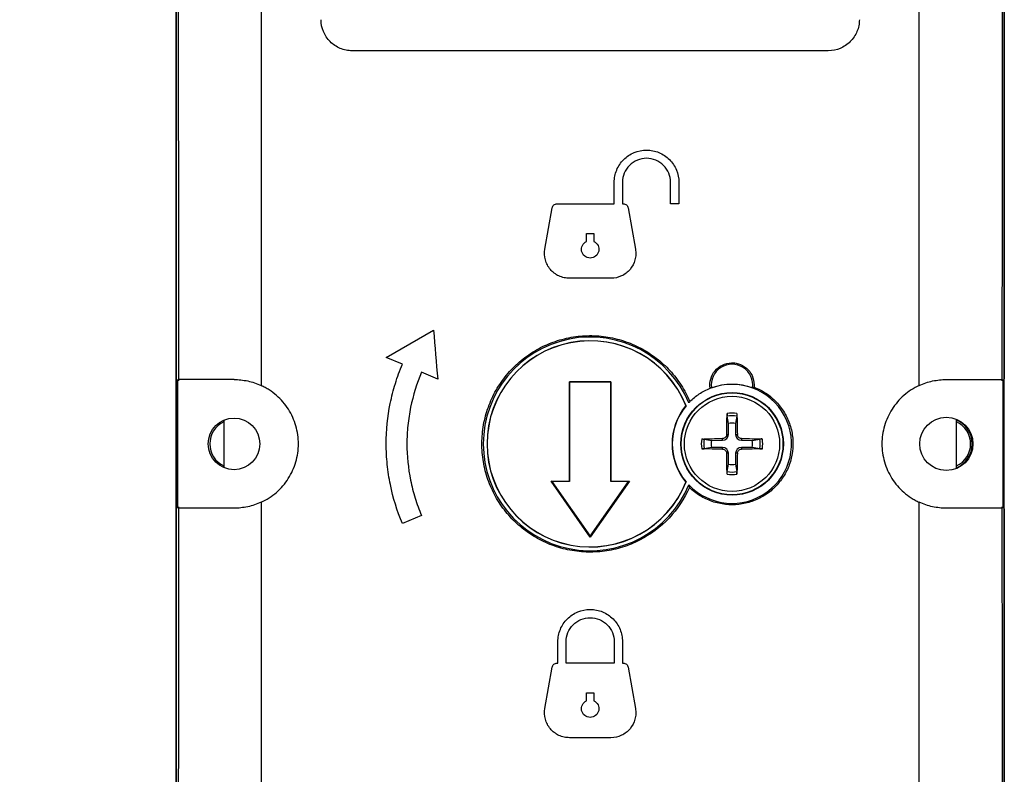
# Model space of a CAD drawing. Header units: millimetres. Extents: x 13 to 546, y 13 to 419.
# Tile 4 of 12: x 150 to 198, y 190 to 227. Entities that reach past the tile are written whole.
import ezdxf

# ---------------------------------------------------------------- set-up
doc = ezdxf.new("R2010")
doc.units = ezdxf.units.MM
doc.header["$LTSCALE"] = 2
doc.layers.add('DIMENSIONS', color=140, linetype='Continuous', lineweight=25)
doc.styles.add('SLDTEXTSTYLE0', font='TXT', dxfattribs={"width": 0.7})
doc.dimstyles.new('SLDDIMSTYLE2', dxfattribs={"dimtxt": 4.316016, "dimasz": 6.604, "dimexe": 0, "dimexo": 0.0625, "dimgap": 1.079004, "dimtad": 0, "dimtih": 1, "dimtoh": 1, "dimrnd": 1e-09, "dimzin": 12, "dimdsep": 46, "dimtxsty": 'SLDTEXTSTYLE0', "dimsah": 1, "dimcen": 0.09, "dimadec": 0, "dimazin": 3, "dimtfac": 1, "dimtofl": 0, "dimtmove": 0, "dimatfit": 3, "dimfxl": 0, "dimfrac": 2, "dimtolj": 1, "dimtzin": 12, "dimarcsym": 0})
doc.dimstyles.new('SLDDIMSTYLE3', dxfattribs={"dimtxt": 4.316016, "dimasz": 6.604, "dimexe": 0, "dimexo": 0.0625, "dimgap": 1.079004, "dimtad": 0, "dimtih": 1, "dimtoh": 1, "dimrnd": 1e-09, "dimzin": 4, "dimdsep": 46, "dimtxsty": 'SLDTEXTSTYLE0', "dimsah": 1, "dimcen": 0.09, "dimadec": 0, "dimazin": 1, "dimtfac": 1, "dimtofl": 0, "dimtmove": 0, "dimatfit": 3, "dimfxl": 0, "dimfrac": 2, "dimtolj": 1, "dimtzin": 12, "dimarcsym": 0})

# ---------------------------------------------------------------- blocks, each defined once
blk = doc.blocks.new('_D_2')
at = {"layer": 'DIMENSIONS'}
for p, q in [((174.98, 326.588), (104.056, 326.588)), ((110.406, 326.588), (110.406, 242.356)), ((103.993, 234.53), (102.544, 234.53)), ((102.544, 234.53), (102.544, 227.671)), ((116.819, 234.53), (118.268, 234.53)), ((118.268, 234.53), (118.268, 227.671)), ((102.544, 227.671), (103.993, 227.671)), ((118.268, 227.671), (116.819, 227.671)), ((110.406, 129.009), (110.406, 226.704)), ((156.96, 129.009), (104.056, 129.009))]:
    blk.add_line(p, q, dxfattribs=at)
for points in [[(110.406, 326.588), (109.39, 319.984), (111.422, 319.984)], [(110.406, 129.009), (111.422, 135.613), (109.39, 135.613)]]:
    blk.add_solid(points, dxfattribs=at)
at = {"layer": 'DIMENSIONS', "char_height": 4.2333, "attachment_point": 1, "style": 'SLDTEXTSTYLE0'}
for s, insert in [('197.6', (102.198, 240.953)), ('7.78', (103.993, 233.128))]:
    blk.add_mtext(s, dxfattribs=dict(at, insert=insert))
blk = doc.blocks.new('_D_4')
at = {"layer": 'DIMENSIONS'}
for p, q in [((154.761, 277.509), (129.1, 277.509)), ((135.45, 277.509), (135.45, 216.116)), ((129.037, 208.29), (127.588, 208.29)), ((127.588, 208.29), (127.588, 201.43)), ((141.862, 208.29), (143.312, 208.29)), ((143.312, 208.29), (143.312, 201.43)), ((127.588, 201.43), (129.037, 201.43)), ((143.312, 201.43), (141.862, 201.43)), ((135.45, 133.509), (135.45, 200.464)), ((154.76, 133.509), (129.1, 133.509))]:
    blk.add_line(p, q, dxfattribs=at)
for points in [[(135.45, 277.509), (134.434, 270.905), (136.466, 270.905)], [(135.45, 133.509), (136.466, 140.113), (134.434, 140.113)]]:
    blk.add_solid(points, dxfattribs=at)
at = {"layer": 'DIMENSIONS', "char_height": 4.2333, "attachment_point": 1, "style": 'SLDTEXTSTYLE0'}
for s, insert in [('144.0', (127.242, 214.713)), ('5.67', (129.037, 206.887))]:
    blk.add_mtext(s, dxfattribs=dict(at, insert=insert))

msp = doc.modelspace()

# ---------------------------------------------------------------- linework, layer by layer
for p, q in [((157.52, 137.973), (157.52, 273.045)), ((197.52, 273.045), (197.52, 209.401)), ((157.52, 271.709), (157.52, 139.309)), ((197.52, 139.309), (197.52, 271.709)), ((189.02, 225.255), (166.02, 225.255)), ((178.681, 217.859), (178.681, 218.895)), ((179.08, 218.895), (179.08, 217.859)), ((181.403, 217.859), (181.403, 218.895)), ((181.801, 218.895), (181.801, 217.859)), ((175.921, 217.859), (178.681, 217.859)), ((179.08, 217.859), (179.119, 217.859)), ((181.801, 217.859), (181.403, 217.859)), ((175.334, 215.667), (175.685, 217.661)), ((179.355, 217.661), (179.706, 215.667)), ((177.34, 216.042), (177.34, 216.419)), ((177.34, 216.419), (177.7, 216.419)), ((177.7, 216.419), (177.7, 216.042)), ((178.525, 214.259), (176.515, 214.259)), ((167.671, 210.44), (169.956, 211.755)), ((168.453, 210.108), (167.671, 210.44)), ((170.156, 209.385), (169.374, 209.717)), ((157.59, 209.366), (157.59, 209.259)), ((157.59, 209.259), (157.59, 203.259)), ((176.52, 204.459), (176.52, 209.259)), ((176.52, 209.259), (176.528, 209.251)), ((176.52, 209.259), (178.52, 209.259)), ((176.528, 209.251), (176.528, 204.436)), ((178.512, 209.251), (176.528, 209.251)), ((178.512, 209.251), (178.52, 209.259)), ((178.512, 204.435), (178.512, 209.251)), ((178.52, 209.259), (178.52, 204.459)), ((197.45, 209.366), (197.45, 209.259)), ((197.45, 209.259), (197.45, 203.259)), ((183.372, 208.965), (183.381, 208.96)), ((182.143, 208.106), (182.149, 208.101)), ((182.29, 208.258), (182.286, 208.239)), ((159.832, 207.406), (159.832, 205.112)), ((184.2, 207.244), (184.138, 207.601)), ((184.602, 207.601), (184.54, 207.242)), ((195.206, 205.088), (195.206, 207.438)), ((184.197, 206.714), (184.2, 207.244)), ((184.54, 207.242), (184.543, 206.714)), ((183.028, 206.49), (183.382, 206.429)), ((183.382, 206.429), (183.915, 206.432)), ((183.915, 206.432), (183.914, 206.517)), ((184.112, 206.714), (184.197, 206.714)), ((184.543, 206.714), (184.628, 206.714)), ((184.826, 206.517), (184.825, 206.431)), ((184.825, 206.431), (185.35, 206.428)), ((185.35, 206.428), (185.712, 206.49)), ((183.382, 206.088), (183.028, 206.027)), ((183.915, 206.086), (183.382, 206.088)), ((183.914, 206), (183.915, 206.086)), ((185.35, 206.09), (184.825, 206.086)), ((184.825, 206.086), (184.826, 206)), ((185.712, 206.027), (185.35, 206.09)), ((184.197, 205.804), (184.112, 205.803)), ((184.2, 205.274), (184.197, 205.804)), ((184.543, 205.804), (184.54, 205.275)), ((184.628, 205.803), (184.543, 205.804)), ((184.138, 204.917), (184.2, 205.274)), ((184.54, 205.275), (184.602, 204.917)), ((177.52, 201.759), (175.629, 204.459)), ((175.673, 204.436), (175.629, 204.459)), ((175.629, 204.459), (176.52, 204.459)), ((175.673, 204.436), (177.52, 201.8)), ((176.528, 204.436), (175.673, 204.436)), ((176.528, 204.436), (176.52, 204.459)), ((179.411, 204.459), (177.52, 201.759)), ((177.52, 201.8), (179.364, 204.435)), ((178.512, 204.435), (178.52, 204.459)), ((179.364, 204.435), (178.512, 204.435)), ((178.52, 204.459), (179.411, 204.459)), ((179.364, 204.435), (179.411, 204.459)), ((182.149, 204.417), (182.143, 204.412)), ((157.59, 203.259), (157.59, 203.152)), ((197.45, 203.259), (197.45, 203.152)), ((197.52, 203.117), (197.52, 137.973)), ((169.374, 202.801), (168.453, 202.41)), ((177.52, 201.8), (177.52, 201.759)), ((175.96, 195.663), (175.96, 196.699)), ((176.359, 195.663), (176.359, 196.699)), ((178.681, 196.699), (178.681, 195.663)), ((179.08, 196.699), (179.08, 195.663)), ((175.334, 193.472), (175.685, 195.465)), ((175.921, 195.663), (175.96, 195.663)), ((178.681, 195.663), (176.359, 195.663)), ((179.08, 195.663), (179.119, 195.663)), ((179.355, 195.465), (179.706, 193.472)), ((177.34, 193.846), (177.34, 194.223)), ((177.34, 194.223), (177.7, 194.223)), ((177.7, 194.223), (177.7, 193.846)), ((178.525, 192.063), (176.515, 192.063))]:
    msp.add_line(p, q)
for centre, radius in [((184.372, 206.259), 2.478), ((184.37, 206.259), 2.46), ((184.37, 206.259), 2.299), ((160.32, 206.259), 1.247), ((194.72, 206.259), 1.285)]:
    msp.add_circle(centre, radius)
for centre, radius, start, end in [((177.519, 206.259), 5.162, 22.5591, 337.4409), ((177.52, 206.259), 4.982, 21.6992, 338.3008), ((177.52, 206.259), 4.978, 21.7821, 338.2179), ((184.37, 209.109), 1, 351.4232, 188.5768), ((184.37, 206.259), 2.874, 223.549, 110.6028), ((184.37, 206.259), 2.876, 69.8918, 110.1082), ((184.37, 206.259), 2.894, 140.3275, 219.6725), ((184.37, 206.259), 2.885, 140.3178, 219.6822), ((184.37, 206.259), 1.483, 80.8701, 99.1299), ((184.37, 206.259), 1.362, 80.2115, 99.7885), ((194.72, 206.259), 1.252, 292.6973, 67.3027), ((160.32, 206.259), 1.172, 114.6274, 245.3726), ((184.366, 206.259), 0.999, 79.9629, 99.5457), ((194.72, 206.259), 1.172, 294.8913, 65.2622), ((184.37, 206.259), 1.483, 170.8701, 189.1299), ((184.37, 206.259), 1.362, 170.2115, 189.7885), ((184.366, 206.259), 0.999, 170.1662, 189.8338), ((183.913, 206.716), 0.284, 270.2819, 359.6741), ((184.827, 206.716), 0.284, 180.3254, 269.6306), ((184.366, 206.259), 0.999, 350.2509, 9.7491), ((184.37, 206.259), 1.362, 350.2115, 9.7885), ((184.37, 206.259), 1.483, 350.8701, 9.1299), ((183.913, 205.802), 0.284, 0.3259, 89.7181), ((184.827, 205.802), 0.284, 90.3694, 179.6746), ((184.366, 206.259), 0.999, 260.4543, 280.0371), ((184.37, 206.259), 1.483, 260.8701, 279.1299), ((184.37, 206.259), 1.362, 260.2115, 279.7885)]:
    msp.add_arc(centre, radius, start, end)
for points, knots in [([(157.588, 271.641), (157.589, 270.653), (157.592, 268.677), (157.596, 265.712), (157.599, 262.747), (157.602, 259.781), (157.606, 256.815), (157.609, 253.848), (157.611, 250.881), (157.614, 247.914), (157.616, 244.946), (157.619, 241.978), (157.621, 239.009), (157.623, 236.04), (157.624, 233.071), (157.626, 230.101), (157.627, 227.131), (157.629, 224.16), (157.63, 221.189), (157.63, 218.218), (157.631, 215.246), (157.632, 212.274), (157.632, 210.292), (157.632, 209.301)], [0, 0, 0, 0, 0.047637, 0.095268, 0.142895, 0.190517, 0.238136, 0.285752, 0.333365, 0.380976, 0.428586, 0.476195, 0.523804, 0.571413, 0.619023, 0.666635, 0.714248, 0.761864, 0.809483, 0.857105, 0.904732, 0.952363, 1, 1, 1, 1]), ([(197.452, 271.641), (197.451, 270.653), (197.448, 268.677), (197.444, 265.712), (197.441, 262.747), (197.438, 259.781), (197.434, 256.815), (197.431, 253.848), (197.429, 250.881), (197.426, 247.914), (197.424, 244.946), (197.421, 241.978), (197.419, 239.009), (197.417, 236.04), (197.416, 233.071), (197.414, 230.101), (197.413, 227.131), (197.411, 224.16), (197.41, 221.189), (197.41, 218.218), (197.409, 215.246), (197.408, 212.274), (197.408, 210.292), (197.408, 209.301)], [0, 0, 0, 0, 0.047637, 0.095268, 0.142895, 0.190517, 0.238136, 0.285752, 0.333365, 0.380976, 0.428586, 0.476195, 0.523804, 0.571413, 0.619023, 0.666635, 0.714248, 0.761864, 0.809483, 0.857105, 0.904732, 0.952363, 1, 1, 1, 1]), ([(161.591, 268.928), (161.593, 267.932), (161.595, 265.939), (161.599, 262.95), (161.602, 259.96), (161.605, 256.969), (161.608, 253.978), (161.611, 250.987), (161.613, 247.995), (161.616, 245.003), (161.618, 242.01), (161.62, 239.017), (161.622, 236.024), (161.624, 233.031), (161.625, 230.037), (161.627, 227.043), (161.628, 224.05), (161.629, 221.056), (161.63, 218.062), (161.631, 215.068), (161.631, 212.074), (161.631, 210.078), (161.631, 209.08)], [0, 0, 0, 0, 0.050021, 0.10004, 0.150056, 0.20007, 0.250083, 0.300092, 0.3501, 0.400106, 0.450109, 0.50011, 0.550109, 0.600106, 0.6501, 0.700092, 0.750083, 0.80007, 0.850056, 0.90004, 0.950021, 1, 1, 1, 1]), ([(193.409, 209.08), (193.409, 210.078), (193.409, 212.074), (193.409, 215.068), (193.41, 218.062), (193.411, 221.056), (193.412, 224.05), (193.413, 227.043), (193.415, 230.037), (193.416, 233.031), (193.418, 236.024), (193.42, 239.017), (193.422, 242.01), (193.424, 245.003), (193.427, 247.995), (193.429, 250.987), (193.432, 253.978), (193.435, 256.969), (193.438, 259.96), (193.441, 262.95), (193.445, 265.939), (193.447, 267.932), (193.449, 268.928)], [0, 0, 0, 0, 0.049979, 0.09996, 0.149944, 0.19993, 0.249917, 0.299908, 0.3499, 0.399894, 0.449891, 0.49989, 0.549891, 0.599894, 0.6499, 0.699908, 0.749917, 0.79993, 0.849944, 0.89996, 0.949979, 1, 1, 1, 1]), ([(166.02, 225.255), (165.921, 225.255), (165.824, 225.265), (165.632, 225.303), (165.537, 225.332), (165.355, 225.407), (165.269, 225.453), (165.106, 225.562), (165.029, 225.625), (164.821, 225.833), (164.71, 226), (164.56, 226.361), (164.52, 226.557), (164.52, 226.755)], [0, 0, 0, 0, 0.125, 0.125, 0.25, 0.25, 0.375, 0.375, 0.5, 0.5, 0.75, 0.75, 1, 1, 1, 1]), ([(190.52, 226.755), (190.52, 226.656), (190.51, 226.559), (190.472, 226.367), (190.443, 226.272), (190.368, 226.091), (190.322, 226.005), (190.214, 225.842), (190.15, 225.764), (189.943, 225.557), (189.776, 225.445), (189.415, 225.295), (189.218, 225.255), (189.02, 225.255)], [0, 0, 0, 0, 0.125, 0.125, 0.25, 0.25, 0.375, 0.375, 0.5, 0.5, 0.75, 0.75, 1, 1, 1, 1]), ([(178.681, 218.895), (178.681, 218.998), (178.692, 219.099), (178.731, 219.298), (178.761, 219.397), (178.839, 219.586), (178.887, 219.676), (179.001, 219.845), (179.066, 219.926), (179.282, 220.142), (179.456, 220.258), (179.832, 220.413), (180.037, 220.454), (180.342, 220.455), (180.445, 220.445), (180.646, 220.405), (180.743, 220.375), (180.932, 220.297), (181.023, 220.248), (181.192, 220.136), (181.271, 220.071), (181.489, 219.853), (181.604, 219.681), (181.761, 219.303), (181.801, 219.101), (181.801, 218.895)], [0, 0, 0, 0, 0.0625, 0.0625, 0.125, 0.125, 0.1875, 0.1875, 0.25, 0.25, 0.375, 0.375, 0.5, 0.5, 0.5625, 0.5625, 0.625, 0.625, 0.6875, 0.6875, 0.75, 0.75, 0.875, 0.875, 1, 1, 1, 1]), ([(181.403, 218.895), (181.403, 219.048), (181.373, 219.199), (181.256, 219.48), (181.17, 219.609), (180.956, 219.823), (180.826, 219.91), (180.547, 220.025), (180.394, 220.056), (180.091, 220.056), (179.938, 220.026), (179.657, 219.91), (179.529, 219.825), (179.312, 219.608), (179.227, 219.48), (179.11, 219.199), (179.08, 219.048), (179.08, 218.895)], [0, 0, 0, 0, 0.125, 0.125, 0.25, 0.25, 0.375, 0.375, 0.5, 0.5, 0.625, 0.625, 0.75, 0.75, 0.875, 0.875, 1, 1, 1, 1]), ([(175.685, 217.661), (175.695, 217.716), (175.724, 217.767), (175.81, 217.839), (175.865, 217.859), (175.921, 217.859)], [0, 0, 0, 0, 0.5, 0.5, 1, 1, 1, 1]), ([(179.119, 217.859), (179.175, 217.859), (179.23, 217.839), (179.316, 217.767), (179.345, 217.716), (179.355, 217.661)], [0, 0, 0, 0, 0.5, 0.5, 1, 1, 1, 1]), ([(177.7, 216.042), (177.787, 216.001), (177.857, 215.931), (177.941, 215.759), (177.952, 215.661), (177.911, 215.474), (177.858, 215.391), (177.709, 215.271), (177.616, 215.238), (177.424, 215.238), (177.331, 215.271), (177.182, 215.391), (177.129, 215.474), (177.088, 215.661), (177.099, 215.759), (177.183, 215.931), (177.253, 216.001), (177.34, 216.042)], [0, 0, 0, 0, 0.125, 0.125, 0.25, 0.25, 0.375, 0.375, 0.5, 0.5, 0.625, 0.625, 0.75, 0.75, 0.875, 0.875, 1, 1, 1, 1]), ([(176.515, 214.259), (176.427, 214.259), (176.341, 214.268), (176.171, 214.306), (176.087, 214.335), (175.85, 214.445), (175.708, 214.554), (175.54, 214.754), (175.491, 214.827), (175.411, 214.982), (175.379, 215.063), (175.311, 215.317), (175.303, 215.494), (175.334, 215.667)], [0, 0, 0, 0, 0.125, 0.125, 0.25, 0.25, 0.5, 0.5, 0.625, 0.625, 0.75, 0.75, 1, 1, 1, 1]), ([(179.706, 215.667), (179.722, 215.581), (179.727, 215.494), (179.72, 215.32), (179.706, 215.232), (179.639, 214.98), (179.556, 214.821), (179.388, 214.621), (179.324, 214.56), (179.186, 214.454), (179.112, 214.409), (178.874, 214.298), (178.701, 214.259), (178.525, 214.259)], [0, 0, 0, 0, 0.125, 0.125, 0.25, 0.25, 0.5, 0.5, 0.625, 0.625, 0.75, 0.75, 1, 1, 1, 1]), ([(182.309, 204.157), (182.068, 203.607), (181.74, 203.111), (180.916, 202.236), (180.441, 201.879), (179.639, 201.468), (179.364, 201.356), (178.798, 201.179), (178.506, 201.114), (177.911, 201.035), (177.614, 201.022), (177.022, 201.044), (176.724, 201.081), (176.138, 201.206), (175.854, 201.293), (175.303, 201.513), (175.035, 201.647), (174.525, 201.961), (174.286, 202.138), (173.841, 202.53), (173.633, 202.747), (173.258, 203.213), (173.092, 203.46), (172.804, 203.978), (172.681, 204.253), (172.484, 204.818), (172.41, 205.105), (172.312, 205.691), (172.288, 205.991), (172.292, 206.589), (172.319, 206.884), (172.423, 207.468), (172.501, 207.759), (172.705, 208.322), (172.829, 208.591), (173.123, 209.106), (173.294, 209.355), (173.674, 209.816), (173.882, 210.028), (174.332, 210.415), (174.576, 210.592), (175.089, 210.899), (175.355, 211.029), (175.909, 211.243), (176.199, 211.328), (176.784, 211.445), (177.079, 211.478), (177.672, 211.495), (177.974, 211.477), (178.565, 211.392), (178.853, 211.324), (179.418, 211.141), (179.697, 211.023), (180.224, 210.745), (180.474, 210.585), (180.945, 210.223), (181.168, 210.018), (181.571, 209.58), (181.753, 209.345), (182.075, 208.846), (182.216, 208.58), (182.334, 208.303)], [0, 0, 0, 0, 0.0625, 0.0625, 0.125, 0.125, 0.15625, 0.15625, 0.1875, 0.1875, 0.21875, 0.21875, 0.25, 0.25, 0.28125, 0.28125, 0.3125, 0.3125, 0.34375, 0.34375, 0.375, 0.375, 0.40625, 0.40625, 0.4375, 0.4375, 0.46875, 0.46875, 0.5, 0.5, 0.53125, 0.53125, 0.5625, 0.5625, 0.59375, 0.59375, 0.625, 0.625, 0.65625, 0.65625, 0.6875, 0.6875, 0.71875, 0.71875, 0.75, 0.75, 0.78125, 0.78125, 0.8125, 0.8125, 0.84375, 0.84375, 0.875, 0.875, 0.90625, 0.90625, 0.9375, 0.9375, 0.96875, 0.96875, 1, 1, 1, 1]), ([(168.453, 202.41), (168.193, 203.022), (167.999, 203.649), (167.803, 204.612), (167.753, 204.937), (167.687, 205.594), (167.67, 205.927), (167.67, 206.915), (167.735, 207.567), (167.931, 208.535), (168.013, 208.857), (168.209, 209.49), (168.323, 209.802), (168.453, 210.108)], [0, 0, 0, 0, 0.25, 0.25, 0.375, 0.375, 0.5, 0.5, 0.75, 0.75, 0.875, 0.875, 1, 1, 1, 1]), ([(169.374, 209.717), (169.14, 209.167), (168.966, 208.604), (168.79, 207.738), (168.745, 207.446), (168.685, 206.856), (168.67, 206.557), (168.67, 205.669), (168.729, 205.083), (168.904, 204.214), (168.978, 203.925), (169.154, 203.355), (169.257, 203.076), (169.374, 202.801)], [0, 0, 0, 0, 0.25, 0.25, 0.375, 0.375, 0.5, 0.5, 0.75, 0.75, 0.875, 0.875, 1, 1, 1, 1]), ([(183.316, 208.944), (183.292, 209.095), (183.301, 209.248), (183.382, 209.539), (183.454, 209.676), (183.646, 209.907), (183.768, 210.002), (184.039, 210.134), (184.188, 210.171), (184.416, 210.178), (184.491, 210.172), (184.639, 210.144), (184.713, 210.122), (184.921, 210.035), (185.048, 209.946), (185.253, 209.726), (185.333, 209.593), (185.429, 209.307), (185.447, 209.156), (185.432, 209.004)], [0, 0, 0, 0, 0.125, 0.125, 0.25, 0.25, 0.375, 0.375, 0.5, 0.5, 0.5625, 0.5625, 0.625, 0.625, 0.75, 0.75, 0.875, 0.875, 1, 1, 1, 1]), ([(160.32, 209.366), (159.933, 209.366), (159.575, 209.366), (159.084, 209.366), (158.93, 209.366), (158.648, 209.366), (158.518, 209.366), (158.281, 209.366), (158.174, 209.366), (157.989, 209.366), (157.909, 209.366), (157.779, 209.366), (157.727, 209.366), (157.656, 209.366), (157.635, 209.366), (157.632, 209.366)], [0, 0, 0, 0, 0.25, 0.25, 0.375, 0.375, 0.5, 0.5, 0.625, 0.625, 0.75, 0.75, 0.875, 0.875, 1, 1, 1, 1]), ([(160.32, 209.366), (160.429, 209.365), (160.539, 209.361), (160.761, 209.339), (160.872, 209.321), (161.095, 209.273), (161.205, 209.243), (161.42, 209.171), (161.526, 209.127), (161.631, 209.08)], [0, 0, 0, 0, 0.25, 0.25, 0.5, 0.5, 0.75, 0.75, 1, 1, 1, 1]), ([(193.409, 209.08), (193.514, 209.127), (193.62, 209.171), (193.838, 209.244), (193.948, 209.274), (194.171, 209.322), (194.281, 209.339), (194.502, 209.361), (194.611, 209.365), (194.72, 209.366)], [0, 0, 0, 0, 0.25, 0.25, 0.5, 0.5, 0.75, 0.75, 1, 1, 1, 1]), ([(194.72, 209.366), (195.107, 209.366), (195.465, 209.366), (195.956, 209.366), (196.11, 209.366), (196.392, 209.366), (196.522, 209.366), (196.759, 209.366), (196.866, 209.366), (197.051, 209.366), (197.13, 209.366), (197.261, 209.366), (197.313, 209.366), (197.384, 209.366), (197.405, 209.366), (197.408, 209.366)], [0, 0, 0, 0, 0.25, 0.25, 0.375, 0.375, 0.5, 0.5, 0.625, 0.625, 0.75, 0.75, 0.875, 0.875, 1, 1, 1, 1]), ([(161.631, 203.438), (161.764, 203.504), (161.895, 203.572), (162.14, 203.732), (162.257, 203.82), (162.478, 204.014), (162.584, 204.12), (162.775, 204.344), (162.862, 204.461), (163.099, 204.831), (163.223, 205.105), (163.346, 205.527), (163.378, 205.67), (163.42, 205.962), (163.431, 206.111), (163.431, 206.552), (163.389, 206.845), (163.224, 207.412), (163.103, 207.679), (162.785, 208.178), (162.593, 208.403), (162.261, 208.693), (162.143, 208.783), (161.957, 208.905), (161.894, 208.943), (161.764, 209.014), (161.698, 209.047), (161.631, 209.08)], [0, 0, 0, 0, 0.0625, 0.0625, 0.125, 0.125, 0.1875, 0.1875, 0.25, 0.25, 0.375, 0.375, 0.4375, 0.4375, 0.5, 0.5, 0.625, 0.625, 0.75, 0.75, 0.875, 0.875, 0.9375, 0.9375, 0.96875, 0.96875, 1, 1, 1, 1]), ([(185.432, 209.004), (185.637, 208.925), (185.829, 208.824), (186.189, 208.583), (186.358, 208.44), (186.656, 208.125), (186.787, 207.952), (187.012, 207.575), (187.101, 207.377), (187.236, 206.965), (187.28, 206.748), (187.321, 206.316), (187.317, 206.1), (187.261, 205.665), (187.209, 205.453), (187.061, 205.046), (186.962, 204.848), (186.727, 204.483), (186.591, 204.315), (186.279, 204.008), (186.107, 203.873), (185.739, 203.644), (185.539, 203.549), (185.129, 203.407), (184.918, 203.359), (184.484, 203.31), (184.264, 203.31), (183.834, 203.357), (183.618, 203.405), (183.207, 203.546), (183.011, 203.639), (182.64, 203.868), (182.466, 204.004), (182.309, 204.157)], [0, 0, 0, 0, 0.0625, 0.0625, 0.125, 0.125, 0.1875, 0.1875, 0.25, 0.25, 0.3125, 0.3125, 0.375, 0.375, 0.4375, 0.4375, 0.5, 0.5, 0.5625, 0.5625, 0.625, 0.625, 0.6875, 0.6875, 0.75, 0.75, 0.8125, 0.8125, 0.875, 0.875, 0.9375, 0.9375, 1, 1, 1, 1]), ([(182.334, 208.303), (182.475, 208.443), (182.627, 208.566), (182.955, 208.78), (183.131, 208.872), (183.316, 208.944)], [0, 0, 0, 0, 0.5, 0.5, 1, 1, 1, 1]), ([(183.372, 208.965), (183.36, 208.961), (183.349, 208.957), (183.338, 208.953), (183.331, 208.95), (183.323, 208.947), (183.316, 208.944)], [0, 0, 0, 0, 0.00198285, 0.00198285, 0.00198285, 0.003342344, 0.003342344, 0.003342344, 0.003342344]), ([(185.359, 208.96), (185.372, 208.967), (185.384, 208.975), (185.397, 208.982), (185.408, 208.99), (185.42, 208.997), (185.432, 209.004)], [0, 0, 0, 0, 0.001965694, 0.001965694, 0.001965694, 0.003842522, 0.003842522, 0.003842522, 0.003842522]), ([(193.409, 209.08), (193.276, 209.014), (193.145, 208.946), (192.9, 208.786), (192.783, 208.697), (192.562, 208.504), (192.456, 208.398), (192.265, 208.174), (192.178, 208.056), (191.941, 207.686), (191.817, 207.413), (191.694, 206.991), (191.662, 206.847), (191.62, 206.556), (191.609, 206.407), (191.609, 205.966), (191.651, 205.673), (191.816, 205.105), (191.937, 204.839), (192.255, 204.339), (192.447, 204.115), (192.779, 203.824), (192.897, 203.734), (193.083, 203.613), (193.146, 203.574), (193.275, 203.503), (193.342, 203.47), (193.409, 203.438)], [0, 0, 0, 0, 0.0625, 0.0625, 0.125, 0.125, 0.1875, 0.1875, 0.25, 0.25, 0.375, 0.375, 0.4375, 0.4375, 0.5, 0.5, 0.625, 0.625, 0.75, 0.75, 0.875, 0.875, 0.9375, 0.9375, 0.96875, 0.96875, 1, 1, 1, 1]), ([(184.135, 207.724), (184.134, 207.712), (184.134, 207.7), (184.134, 207.689), (184.134, 207.677), (184.134, 207.665), (184.134, 207.654), (184.135, 207.644), (184.135, 207.633), (184.136, 207.625), (184.136, 207.616), (184.137, 207.609), (184.138, 207.603), (184.138, 207.602), (184.138, 207.602), (184.138, 207.601)], [0, 0, 0, 0, 0.0000351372, 0.0000351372, 0.0000351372, 0.0000702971, 0.0000702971, 0.0000702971, 0.0001051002, 0.0001051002, 0.0001051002, 0.0001392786, 0.0001392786, 0.0001392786, 0.0001442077, 0.0001442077, 0.0001442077, 0.0001442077]), ([(184.605, 207.724), (184.606, 207.712), (184.606, 207.7), (184.606, 207.689), (184.606, 207.677), (184.606, 207.665), (184.606, 207.654), (184.605, 207.644), (184.605, 207.633), (184.604, 207.625), (184.603, 207.616), (184.603, 207.609), (184.602, 207.603), (184.602, 207.602), (184.602, 207.602), (184.602, 207.601)], [0, 0, 0, 0, 0.0000351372, 0.0000351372, 0.0000351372, 0.0000702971, 0.0000702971, 0.0000702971, 0.0001051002, 0.0001051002, 0.0001051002, 0.0001392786, 0.0001392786, 0.0001392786, 0.0001442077, 0.0001442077, 0.0001442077, 0.0001442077]), ([(182.905, 206.494), (182.917, 206.495), (182.928, 206.495), (182.94, 206.495), (182.952, 206.495), (182.964, 206.495), (182.975, 206.494), (182.985, 206.494), (182.996, 206.494), (183.004, 206.493), (183.013, 206.492), (183.02, 206.492), (183.026, 206.491), (183.026, 206.491), (183.027, 206.491), (183.028, 206.49)], [0, 0, 0, 0, 0.0000351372, 0.0000351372, 0.0000351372, 0.0000702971, 0.0000702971, 0.0000702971, 0.0001051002, 0.0001051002, 0.0001051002, 0.0001392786, 0.0001392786, 0.0001392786, 0.0001442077, 0.0001442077, 0.0001442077, 0.0001442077]), ([(184.112, 206.714), (184.111, 206.663), (184.089, 206.612), (184.017, 206.54), (183.966, 206.518), (183.914, 206.517)], [0, 0, 0, 0, 0.5, 0.5, 1, 1, 1, 1]), ([(184.826, 206.517), (184.774, 206.518), (184.723, 206.539), (184.651, 206.612), (184.629, 206.663), (184.628, 206.714)], [0, 0, 0, 0, 0.5, 0.5, 1, 1, 1, 1]), ([(185.835, 206.494), (185.823, 206.495), (185.811, 206.495), (185.8, 206.495), (185.788, 206.495), (185.776, 206.495), (185.765, 206.494), (185.755, 206.494), (185.744, 206.494), (185.736, 206.493), (185.727, 206.492), (185.72, 206.492), (185.714, 206.491), (185.714, 206.491), (185.713, 206.491), (185.712, 206.49)], [0, 0, 0, 0, 0.0000351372, 0.0000351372, 0.0000351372, 0.0000702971, 0.0000702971, 0.0000702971, 0.0001051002, 0.0001051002, 0.0001051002, 0.0001392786, 0.0001392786, 0.0001392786, 0.0001442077, 0.0001442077, 0.0001442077, 0.0001442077]), ([(182.905, 206.023), (182.917, 206.023), (182.928, 206.023), (182.94, 206.023), (182.952, 206.023), (182.964, 206.023), (182.975, 206.023), (182.985, 206.024), (182.996, 206.024), (183.004, 206.025), (183.013, 206.025), (183.02, 206.026), (183.026, 206.027), (183.026, 206.027), (183.027, 206.027), (183.028, 206.027)], [0, 0, 0, 0, 0.0000351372, 0.0000351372, 0.0000351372, 0.0000702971, 0.0000702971, 0.0000702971, 0.0001051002, 0.0001051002, 0.0001051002, 0.0001392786, 0.0001392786, 0.0001392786, 0.0001442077, 0.0001442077, 0.0001442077, 0.0001442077]), ([(183.914, 206), (183.966, 206), (184.017, 205.978), (184.089, 205.906), (184.111, 205.855), (184.112, 205.803)], [0, 0, 0, 0, 0.5, 0.5, 1, 1, 1, 1]), ([(184.628, 205.803), (184.629, 205.855), (184.651, 205.906), (184.723, 205.978), (184.774, 206), (184.826, 206)], [0, 0, 0, 0, 0.5, 0.5, 1, 1, 1, 1]), ([(185.712, 206.027), (185.717, 206.026), (185.724, 206.026), (185.732, 206.025), (185.74, 206.024), (185.749, 206.024), (185.759, 206.024), (185.77, 206.023), (185.781, 206.023), (185.792, 206.023), (185.804, 206.023), (185.816, 206.023), (185.827, 206.023), (185.829, 206.023), (185.832, 206.023), (185.835, 206.023)], [0, 0, 0, 0, 0.0000337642, 0.0000337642, 0.0000337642, 0.0000675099, 0.0000675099, 0.0000675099, 0.0001015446, 0.0001015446, 0.0001015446, 0.0001361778, 0.0001361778, 0.0001361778, 0.0001441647, 0.0001441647, 0.0001441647, 0.0001441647]), ([(184.135, 204.794), (184.134, 204.805), (184.134, 204.817), (184.134, 204.829), (184.134, 204.841), (184.134, 204.853), (184.134, 204.863), (184.135, 204.874), (184.135, 204.884), (184.136, 204.893), (184.136, 204.902), (184.137, 204.909), (184.138, 204.915), (184.138, 204.915), (184.138, 204.916), (184.138, 204.917)], [0, 0, 0, 0, 0.0000351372, 0.0000351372, 0.0000351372, 0.0000702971, 0.0000702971, 0.0000702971, 0.0001051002, 0.0001051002, 0.0001051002, 0.0001392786, 0.0001392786, 0.0001392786, 0.0001442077, 0.0001442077, 0.0001442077, 0.0001442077]), ([(184.605, 204.794), (184.606, 204.805), (184.606, 204.817), (184.606, 204.829), (184.606, 204.841), (184.606, 204.853), (184.606, 204.863), (184.605, 204.874), (184.605, 204.884), (184.604, 204.893), (184.603, 204.902), (184.603, 204.909), (184.602, 204.915), (184.602, 204.915), (184.602, 204.916), (184.602, 204.917)], [0, 0, 0, 0, 0.0000351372, 0.0000351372, 0.0000351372, 0.0000702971, 0.0000702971, 0.0000702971, 0.0001051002, 0.0001051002, 0.0001051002, 0.0001392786, 0.0001392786, 0.0001392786, 0.0001442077, 0.0001442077, 0.0001442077, 0.0001442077]), ([(182.286, 204.279), (182.29, 204.258), (182.298, 204.217), (182.305, 204.177), (182.309, 204.157)], [0, 0, 0, 0, 0.493411, 1, 1, 1, 1]), ([(157.632, 203.217), (157.632, 202.202), (157.632, 200.173), (157.631, 197.129), (157.631, 194.085), (157.63, 191.042), (157.629, 188), (157.628, 184.958), (157.626, 181.916), (157.625, 178.875), (157.623, 175.834), (157.621, 172.794), (157.619, 169.754), (157.617, 166.714), (157.614, 163.675), (157.612, 160.636), (157.609, 157.598), (157.606, 154.56), (157.603, 151.522), (157.599, 148.485), (157.596, 145.449), (157.592, 142.412), (157.589, 140.389), (157.588, 139.377)], [0, 0, 0, 0, 0.047638, 0.09527, 0.142897, 0.190519, 0.238138, 0.285754, 0.333367, 0.380978, 0.428588, 0.476196, 0.523804, 0.571413, 0.619023, 0.666634, 0.714246, 0.761862, 0.809481, 0.857104, 0.904731, 0.952362, 1, 1, 1, 1]), ([(160.32, 203.152), (159.933, 203.152), (159.575, 203.152), (159.084, 203.152), (158.93, 203.152), (158.648, 203.152), (158.518, 203.152), (158.281, 203.152), (158.174, 203.152), (157.989, 203.152), (157.91, 203.152), (157.779, 203.152), (157.727, 203.152), (157.656, 203.152), (157.636, 203.152), (157.632, 203.152)], [0, 0, 0, 0, 0.25, 0.25, 0.375, 0.375, 0.5, 0.5, 0.625, 0.625, 0.75, 0.75, 0.875, 0.875, 1, 1, 1, 1]), ([(161.631, 203.438), (161.526, 203.391), (161.42, 203.347), (161.202, 203.274), (161.092, 203.244), (160.869, 203.196), (160.759, 203.179), (160.538, 203.156), (160.429, 203.153), (160.32, 203.152)], [0, 0, 0, 0, 0.25, 0.25, 0.5, 0.5, 0.75, 0.75, 1, 1, 1, 1]), ([(161.631, 203.438), (161.631, 202.415), (161.631, 200.369), (161.631, 197.3), (161.63, 194.231), (161.629, 191.162), (161.628, 188.093), (161.627, 185.024), (161.626, 181.955), (161.624, 178.887), (161.623, 175.818), (161.621, 172.75), (161.619, 169.682), (161.616, 166.615), (161.614, 163.547), (161.611, 160.48), (161.608, 157.414), (161.605, 154.348), (161.602, 151.283), (161.599, 148.218), (161.595, 145.153), (161.593, 143.111), (161.591, 142.09)], [0, 0, 0, 0, 0.049979, 0.09996, 0.149944, 0.199929, 0.249917, 0.299907, 0.3499, 0.399894, 0.449891, 0.49989, 0.549891, 0.599894, 0.6499, 0.699907, 0.749917, 0.799929, 0.849944, 0.89996, 0.949979, 1, 1, 1, 1]), ([(193.449, 142.09), (193.447, 143.111), (193.445, 145.153), (193.441, 148.218), (193.438, 151.283), (193.435, 154.348), (193.432, 157.414), (193.429, 160.48), (193.426, 163.547), (193.424, 166.615), (193.421, 169.682), (193.419, 172.75), (193.417, 175.818), (193.416, 178.887), (193.414, 181.955), (193.413, 185.024), (193.412, 188.093), (193.411, 191.162), (193.41, 194.231), (193.409, 197.3), (193.409, 200.369), (193.409, 202.415), (193.409, 203.438)], [0, 0, 0, 0, 0.050021, 0.1000397, 0.1500562, 0.2000706, 0.2500827, 0.3000926, 0.3501003, 0.4001058, 0.4501092, 0.5001103, 0.5501091, 0.6001058, 0.6501003, 0.7000926, 0.7500827, 0.8000705, 0.8500562, 0.9000397, 0.9500209, 1, 1, 1, 1]), ([(194.72, 203.152), (194.611, 203.153), (194.501, 203.156), (194.279, 203.179), (194.167, 203.197), (193.945, 203.245), (193.835, 203.275), (193.619, 203.347), (193.514, 203.391), (193.409, 203.438)], [0, 0, 0, 0, 0.25, 0.25, 0.5, 0.5, 0.75, 0.75, 1, 1, 1, 1]), ([(197.408, 203.152), (197.401, 203.152), (197.329, 203.152), (197.132, 203.152), (197.052, 203.152), (196.867, 203.152), (196.762, 203.152), (196.526, 203.152), (196.394, 203.152), (196.111, 203.152), (195.96, 203.152), (195.636, 203.152), (195.462, 203.152), (195.101, 203.152), (194.914, 203.152), (194.72, 203.152)], [0, 0, 0, 0, 0.25, 0.25, 0.375, 0.375, 0.5, 0.5, 0.625, 0.625, 0.75, 0.75, 0.875, 0.875, 1, 1, 1, 1]), ([(197.408, 203.217), (197.408, 202.202), (197.408, 200.173), (197.409, 197.129), (197.409, 194.085), (197.41, 191.042), (197.411, 188), (197.412, 184.958), (197.414, 181.916), (197.415, 178.875), (197.417, 175.834), (197.419, 172.794), (197.421, 169.754), (197.423, 166.714), (197.426, 163.675), (197.428, 160.636), (197.431, 157.598), (197.434, 154.56), (197.437, 151.522), (197.441, 148.485), (197.444, 145.449), (197.448, 142.412), (197.451, 140.389), (197.452, 139.377)], [0, 0, 0, 0, 0.047638, 0.09527, 0.142897, 0.190519, 0.238138, 0.285754, 0.333367, 0.380978, 0.428588, 0.476196, 0.523804, 0.571413, 0.619023, 0.666634, 0.714246, 0.761862, 0.809481, 0.857104, 0.904731, 0.952362, 1, 1, 1, 1]), ([(175.96, 196.699), (175.96, 196.802), (175.97, 196.903), (176.01, 197.103), (176.04, 197.202), (176.118, 197.391), (176.166, 197.48), (176.279, 197.65), (176.345, 197.73), (176.561, 197.946), (176.735, 198.062), (177.11, 198.218), (177.315, 198.259), (177.621, 198.259), (177.724, 198.249), (177.924, 198.209), (178.021, 198.18), (178.21, 198.102), (178.302, 198.053), (178.471, 197.94), (178.549, 197.875), (178.768, 197.657), (178.883, 197.486), (179.039, 197.108), (179.08, 196.905), (179.08, 196.699)], [0, 0, 0, 0, 0.0625, 0.0625, 0.125, 0.125, 0.1875, 0.1875, 0.25, 0.25, 0.375, 0.375, 0.5, 0.5, 0.5625, 0.5625, 0.625, 0.625, 0.6875, 0.6875, 0.75, 0.75, 0.875, 0.875, 1, 1, 1, 1]), ([(176.359, 196.699), (176.359, 196.852), (176.389, 197.003), (176.505, 197.284), (176.592, 197.413), (176.806, 197.627), (176.935, 197.714), (177.215, 197.83), (177.368, 197.86), (177.671, 197.86), (177.823, 197.83), (178.104, 197.714), (178.232, 197.629), (178.449, 197.412), (178.534, 197.285), (178.651, 197.003), (178.681, 196.852), (178.681, 196.699)], [0, 0, 0, 0, 0.125, 0.125, 0.25, 0.25, 0.375, 0.375, 0.5, 0.5, 0.625, 0.625, 0.75, 0.75, 0.875, 0.875, 1, 1, 1, 1]), ([(175.685, 195.465), (175.695, 195.52), (175.724, 195.571), (175.81, 195.643), (175.865, 195.663), (175.921, 195.663)], [0, 0, 0, 0, 0.5, 0.5, 1, 1, 1, 1]), ([(179.119, 195.663), (179.175, 195.663), (179.23, 195.643), (179.316, 195.571), (179.345, 195.52), (179.355, 195.465)], [0, 0, 0, 0, 0.5, 0.5, 1, 1, 1, 1]), ([(177.7, 193.846), (177.787, 193.805), (177.857, 193.736), (177.941, 193.564), (177.952, 193.466), (177.911, 193.279), (177.858, 193.195), (177.709, 193.075), (177.616, 193.043), (177.424, 193.043), (177.331, 193.075), (177.182, 193.195), (177.129, 193.279), (177.088, 193.466), (177.099, 193.564), (177.183, 193.736), (177.253, 193.805), (177.34, 193.846)], [0, 0, 0, 0, 0.125, 0.125, 0.25, 0.25, 0.375, 0.375, 0.5, 0.5, 0.625, 0.625, 0.75, 0.75, 0.875, 0.875, 1, 1, 1, 1]), ([(176.515, 192.063), (176.427, 192.063), (176.341, 192.073), (176.171, 192.11), (176.087, 192.139), (175.85, 192.249), (175.708, 192.358), (175.54, 192.558), (175.491, 192.632), (175.411, 192.786), (175.379, 192.867), (175.311, 193.121), (175.303, 193.298), (175.334, 193.472)], [0, 0, 0, 0, 0.125, 0.125, 0.25, 0.25, 0.5, 0.5, 0.625, 0.625, 0.75, 0.75, 1, 1, 1, 1]), ([(179.706, 193.472), (179.722, 193.385), (179.727, 193.298), (179.72, 193.124), (179.706, 193.037), (179.639, 192.784), (179.556, 192.625), (179.388, 192.426), (179.324, 192.364), (179.186, 192.258), (179.112, 192.213), (178.874, 192.102), (178.701, 192.063), (178.525, 192.063)], [0, 0, 0, 0, 0.125, 0.125, 0.25, 0.25, 0.5, 0.5, 0.625, 0.625, 0.75, 0.75, 1, 1, 1, 1])]:
    msp.add_open_spline(points, degree=3, knots=knots)
for points in [[(169.956, 211.755), (170.022, 210.965), (170.089, 210.175), (170.156, 209.385)], [(182.334, 208.303), (182.319, 208.288), (182.304, 208.273), (182.29, 208.258)], [(184.112, 206.714), (184.116, 207.058), (184.124, 207.394), (184.135, 207.724)], [(184.605, 207.724), (184.616, 207.394), (184.624, 207.058), (184.628, 206.714)], [(182.905, 206.494), (183.235, 206.505), (183.571, 206.513), (183.914, 206.517)], [(184.826, 206.517), (185.169, 206.513), (185.505, 206.505), (185.835, 206.494)], [(183.914, 206), (183.571, 206.005), (183.235, 206.013), (182.905, 206.023)], [(185.835, 206.023), (185.505, 206.013), (185.169, 206.005), (184.826, 206)], [(184.135, 204.794), (184.124, 205.124), (184.116, 205.46), (184.112, 205.803)], [(184.628, 205.803), (184.624, 205.46), (184.616, 205.124), (184.605, 204.794)]]:
    msp.add_open_spline(points, degree=3)

# ---------------------------------------------------------------- dimensions: what is measured, and where the dimension line sits
at = {"layer": 'DIMENSIONS'}
for base, p1, p2, dimstyle, picture, middle in [((110.406, 129.009), (177.52, 326.588), (159.5, 129.009), 'SLDDIMSTYLE2', '_D_2', (110.406, 234.53)), ((135.45, 133.509), (157.301, 277.509), (157.3, 133.509), 'SLDDIMSTYLE3', '_D_4', (135.45, 208.29))]:
    dim = msp.add_linear_dim(base=base, p1=p1, p2=p2, angle=90, dimstyle=dimstyle, dxfattribs=at)
    dim.commit()
    dim.dimension.update_dxf_attribs({"geometry": picture, "text_midpoint": middle, "dimtype": 160})

doc.saveas('drawing.dxf')
